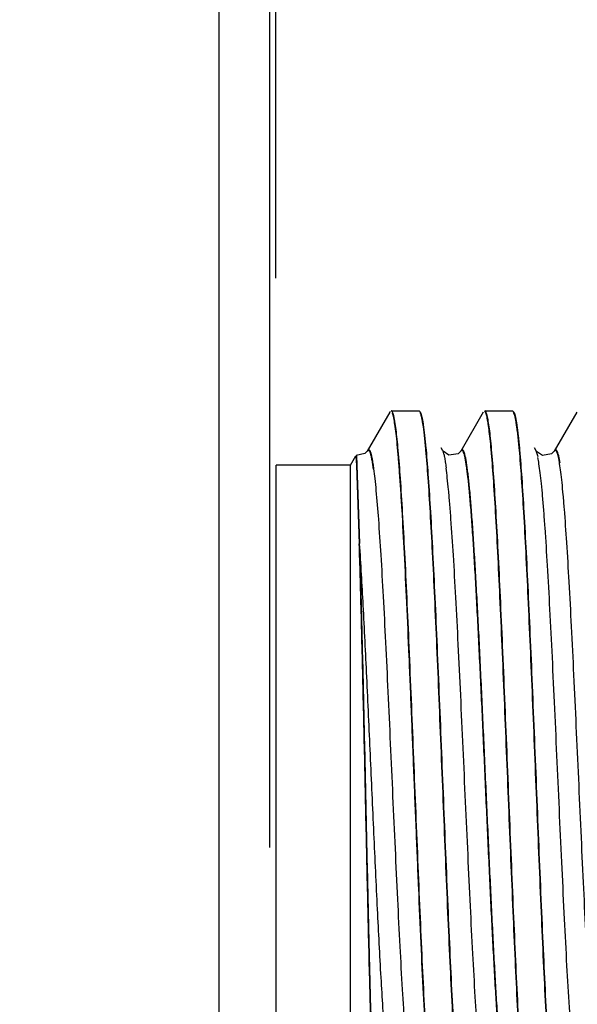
# Model space of a CAD drawing. Header units: inches. Extents: x 0.2 to 16.8, y 0.2 to 10.8.
# Tile 29 of 34: x 9.102 to 9.289, y 6.874 to 7.203. Entities that reach past the tile are written whole.
import ezdxf

# ---------------------------------------------------------------- set-up
doc = ezdxf.new("R2010")
doc.units = ezdxf.units.IN
doc.header["$LTSCALE"] = 0.935
doc.header["$MEASUREMENT"] = 0
doc.layers.get('0').update_dxf_attribs({"linetype": 'CONTINUOUS'})
doc.layers.add('DIMENSIONS', color=7, linetype='CONTINUOUS')
doc.styles.get("Standard").update_dxf_attribs({"font": 'txt', "width": 0.8})
doc.dimstyles.new('DIMSTYLE_1', dxfattribs={"dimtxt": 0.125, "dimasz": 0.18, "dimexe": 0.18, "dimexo": 0.0625, "dimgap": 0.09, "dimtad": 0, "dimtih": 1, "dimtoh": 1, "dimdec": 3, "dimzin": 4, "dimdsep": 46, "dimtxsty": 'STANDARD', "dimblk": '_FILLED', "dimblk1": '_FILLED', "dimblk2": '_FILLED', "dimcen": 0.09, "dimadec": 0, "dimazin": 0, "dimtp": 0.01, "dimtm": 0.01, "dimtfac": 1, "dimtdec": 3, "dimtofl": 0, "dimtmove": 0, "dimatfit": 3, "dimldrblk": '_FILLED', "dimfxl": 1, "dimtolj": 1, "dimtzin": 4, "dimarcsym": 0})

# ---------------------------------------------------------------- blocks, each defined once
blk = doc.blocks.new('*D17')
at = {"layer": 'DIMENSIONS', "color": 2, "linetype": 'CONTINUOUS'}
blk.add_line((9.18793, 7.11659), (9.18793, 8.79473), dxfattribs=at)
at = {"layer": 'DIMENSIONS', "color": 2, "linetype": 'CONTINUOUS', "insert": (9.12543, 8.85723), "char_height": 0.125, "width": 1.425, "attachment_point": 1, "rotation": 90, "line_spacing_factor": 0.9}
blk.add_mtext('3X .384{\\Ftxt.shx;\\W1.000000;\\H0.125000; }[9.74]', dxfattribs=at)
blk = doc.blocks.new('_FILLED')
at = {"color": 0, "linetype": 'BYBLOCK'}
blk.add_solid([(0, 0), (-1, 0.1736), (-1, -0.1736)], dxfattribs=at)
blk = doc.blocks.new('*D18')
at = {"layer": 'DIMENSIONS', "color": 2, "linetype": 'CONTINUOUS'}
for p, q in [((8.95053, 8.63084), (8.95053, 8.79473)), ((9.18598, 8.47954), (8.95053, 8.63084)), ((9.18598, 6.92636), (9.18598, 8.47954))]:
    blk.add_line(p, q, dxfattribs=at)
at = {"layer": 'DIMENSIONS', "color": 2, "linetype": 'CONTINUOUS', "insert": (8.88803, 8.85723), "char_height": 0.125, "width": 1.125, "attachment_point": 1, "rotation": 90, "line_spacing_factor": 0.9}
blk.add_mtext('.386{\\Ftxt.shx;\\W1.000000;\\H0.125000; }[9.79]', dxfattribs=at)
blk = doc.blocks.new('*D19')
at = {"layer": 'DIMENSIONS', "color": 2, "linetype": 'CONTINUOUS'}
for p, q in [((8.70563, 8.64357), (8.70563, 8.79473)), ((9.16898, 8.36206), (8.70563, 8.64357)), ((9.16898, 5.55422), (9.16898, 8.36206))]:
    blk.add_line(p, q, dxfattribs=at)
at = {"layer": 'DIMENSIONS', "color": 2, "linetype": 'CONTINUOUS', "insert": (8.64313, 8.85723), "char_height": 0.125, "width": 1.225, "attachment_point": 1, "rotation": 90, "line_spacing_factor": 0.9}
blk.add_mtext('.403{\\Ftxt.shx;\\W1.000000;\\H0.125000; }[10.22]', dxfattribs=at)

msp = doc.modelspace()

# ---------------------------------------------------------------- linework, layer by layer
at = {"color": 7, "linetype": 'CONTINUOUS'}
for p, q in [((9.22607, 7.07179), (9.21851, 7.05873)), ((9.22619, 7.07198), (9.22606, 7.0718)), ((9.22653, 7.07223), (9.23584, 7.07223)), ((9.23584, 7.07223), (9.23619, 7.07192)), ((9.23619, 7.07192), (9.23632, 7.07167)), ((9.2573, 7.07179), (9.24976, 7.05875)), ((9.25778, 7.07223), (9.26709, 7.07223)), ((9.26709, 7.07223), (9.26744, 7.07193)), ((9.26744, 7.07193), (9.26757, 7.07167)), ((9.28856, 7.07178), (9.281, 7.05872)), ((9.23796, 7.0597), (9.23801, 7.05917)), ((9.23811, 7.05972), (9.23815, 7.05919)), ((9.24374, 7.05887), (9.24316, 7.05988)), ((9.26921, 7.05969), (9.26926, 7.05914)), ((9.26936, 7.0597), (9.26941, 7.05916)), ((9.27499, 7.0589), (9.2744, 7.0599)), ((9.27499, 7.05887), (9.27498, 7.05888)), ((9.21293, 7.05409), (9.2147, 7.05716)), ((9.21471, 7.05716), (9.21492, 7.05394)), ((9.21485, 7.0573), (9.21505, 7.05408)), ((9.18793, 7.05409), (9.18793, 6.84409)), ((9.18806, 7.05423), (9.21306, 7.05423)), ((9.21293, 6.84409), (9.21293, 7.05409)), ((9.21492, 7.05394), (9.21581, 7.02776)), ((9.21505, 7.05408), (9.21595, 7.0279))]:
    msp.add_line(p, q, dxfattribs=at)
at = {"color": 9, "linetype": 'CONTINUOUS'}
for p, q in [((9.27513, 7.05858), (9.27499, 7.05887)), ((9.27564, 7.05683), (9.27513, 7.05858)), ((9.28119, 7.05897), (9.281, 7.05872))]:
    msp.add_line(p, q, dxfattribs=at)
at = {"color": 7, "linetype": 'CONTINUOUS'}
for points in [[(9.21851, 7.05872), (9.21774, 7.05792), (9.21483, 7.05729)], [(9.24989, 7.05889), (9.24885, 7.05785), (9.24572, 7.0574), (9.24385, 7.0587), (9.24372, 7.05891)], [(9.28113, 7.05885), (9.28014, 7.05785), (9.27705, 7.05735), (9.27513, 7.05865), (9.27499, 7.05886)]]:
    msp.add_lwpolyline(points, dxfattribs=at)
for points, knots in [([(9.22813, 7.06594), (9.22802, 7.06684), (9.22784, 7.06809), (9.22756, 7.06963), (9.22737, 7.07052), (9.22718, 7.07121), (9.22701, 7.07168), (9.22687, 7.07195), (9.22676, 7.07212), (9.22665, 7.07221), (9.22657, 7.07223)], [0, 0, 0, 0, 0.412321, 0.577206, 0.714527, 0.824392, 0.9072, 0.938818, 0.964315, 1, 1, 1, 1]), ([(9.2397, 6.83932), (9.23939, 6.84274), (9.23881, 6.85044), (9.23804, 6.86315), (9.23726, 6.87807), (9.23648, 6.89481), (9.23569, 6.91294), (9.2349, 6.932), (9.23411, 6.9515), (9.23333, 6.97093), (9.23254, 6.98981), (9.23176, 7.00764), (9.23097, 7.02397), (9.2303, 7.03644), (9.22975, 7.04536), (9.22935, 7.05114), (9.22896, 7.05628), (9.22857, 7.06072), (9.22818, 7.06445), (9.22779, 7.06744), (9.22745, 7.06946), (9.22716, 7.07068), (9.22701, 7.07116), (9.22694, 7.07137)], [0, 0, 0, 0, 0.044293, 0.099561, 0.164359, 0.237069, 0.315801, 0.398562, 0.483218, 0.567608, 0.64957, 0.727, 0.797927, 0.860522, 0.8882, 0.913209, 0.935393, 0.954629, 0.970794, 0.983773, 0.993508, 0.997158, 1, 1, 1, 1]), ([(9.23606, 7.07178), (9.23616, 7.07161), (9.23634, 7.07115), (9.23657, 7.07031), (9.2368, 7.0692), (9.23703, 7.06782), (9.23727, 7.06616), (9.2376, 7.06343), (9.23782, 7.06125), (9.23796, 7.0597)], [0, 0, 0, 0, 0.049237, 0.119865, 0.212304, 0.326628, 0.462783, 0.620645, 1, 1, 1, 1]), ([(9.23632, 7.07167), (9.23641, 7.07145), (9.23657, 7.07094), (9.23679, 7.07004), (9.23701, 7.0689), (9.23733, 7.06691), (9.23771, 7.06382), (9.23797, 7.06119), (9.23811, 7.05972)], [0, 0, 0, 0, 0.056936, 0.133278, 0.229209, 0.344737, 0.634251, 1, 1, 1, 1]), ([(9.25921, 7.06607), (9.25915, 7.06654), (9.25903, 7.06741), (9.25884, 7.06863), (9.25865, 7.06966), (9.25846, 7.07051), (9.25827, 7.07118), (9.2581, 7.07162), (9.25796, 7.07187), (9.25786, 7.07199), (9.25776, 7.07207), (9.25768, 7.07209), (9.25765, 7.07209)], [0, 0, 0, 0, 0.222951, 0.417367, 0.58318, 0.720396, 0.829173, 0.910038, 0.940481, 0.964809, 0.983993, 1, 1, 1, 1]), ([(9.25935, 7.06621), (9.25923, 7.06707), (9.25906, 7.06827), (9.25879, 7.06974), (9.25861, 7.07059), (9.25842, 7.07126), (9.25826, 7.0717), (9.25812, 7.07196), (9.25801, 7.07212), (9.2579, 7.07221), (9.25782, 7.07223)], [0, 0, 0, 0, 0.411509, 0.576121, 0.713275, 0.823104, 0.906045, 0.937817, 0.963545, 1, 1, 1, 1]), ([(9.26731, 7.07178), (9.26741, 7.07161), (9.26759, 7.07115), (9.26782, 7.07031), (9.26805, 7.0692), (9.26828, 7.06782), (9.26852, 7.06616), (9.26885, 7.06343), (9.26907, 7.06124), (9.26921, 7.05969)], [0, 0, 0, 0, 0.049077, 0.119557, 0.211893, 0.326177, 0.462371, 0.620341, 1, 1, 1, 1]), ([(9.26757, 7.07167), (9.26766, 7.07146), (9.26782, 7.07095), (9.26804, 7.07005), (9.26826, 7.06891), (9.26848, 7.06753), (9.2687, 7.0659), (9.26901, 7.06327), (9.26922, 7.06118), (9.26936, 7.0597)], [0, 0, 0, 0, 0.056726, 0.132898, 0.228718, 0.34421, 0.479323, 0.633903, 1, 1, 1, 1]), ([(9.23984, 6.83934), (9.23956, 6.84243), (9.23904, 6.84934), (9.23832, 6.86073), (9.2376, 6.87402), (9.23688, 6.88894), (9.23616, 6.90517), (9.23518, 6.92837), (9.234, 6.95787), (9.23281, 6.98705), (9.23182, 7.00926), (9.2311, 7.0242), (9.23038, 7.03753), (9.22967, 7.04894), (9.22904, 7.05715), (9.22853, 7.06257), (9.22827, 7.06489), (9.22813, 7.06594)], [0, 0, 0, 0, 0.041047, 0.091675, 0.150766, 0.217074, 0.289155, 0.365462, 0.524105, 0.679383, 0.751548, 0.817963, 0.877184, 0.927962, 0.969177, 0.985936, 1, 1, 1, 1]), ([(9.27095, 6.83922), (9.27067, 6.84233), (9.27015, 6.84927), (9.26943, 6.8607), (9.26871, 6.87405), (9.26799, 6.88903), (9.26726, 6.90531), (9.26629, 6.9286), (9.2651, 6.95817), (9.2639, 6.98741), (9.26291, 7.00964), (9.26219, 7.02457), (9.26147, 7.03786), (9.26075, 7.04923), (9.26013, 7.05738), (9.25961, 7.06274), (9.25935, 7.06503), (9.25921, 7.06607)], [0, 0, 0, 0, 0.041162, 0.091942, 0.151211, 0.217714, 0.289994, 0.36649, 0.525435, 0.680825, 0.75295, 0.819248, 0.878272, 0.928769, 0.969619, 0.986166, 1, 1, 1, 1]), ([(9.2711, 6.83923), (9.27082, 6.84233), (9.27029, 6.84926), (9.26958, 6.86067), (9.26885, 6.87401), (9.26813, 6.88898), (9.26741, 6.90527), (9.26643, 6.92857), (9.26524, 6.95817), (9.26404, 6.98744), (9.26305, 7.0097), (9.26233, 7.02465), (9.26161, 7.03797), (9.26089, 7.04935), (9.26026, 7.05751), (9.25974, 7.06288), (9.25948, 7.06517), (9.25935, 7.06621)], [0, 0, 0, 0, 0.041025, 0.091695, 0.150884, 0.217333, 0.289587, 0.366079, 0.525074, 0.680565, 0.752747, 0.819103, 0.878179, 0.928719, 0.969601, 0.986159, 1, 1, 1, 1]), ([(9.23801, 7.05917), (9.23829, 7.05608), (9.23882, 7.04916), (9.23954, 7.03775), (9.24026, 7.02441), (9.24098, 7.00943), (9.24171, 6.99312), (9.24269, 6.9698), (9.24388, 6.94017), (9.24508, 6.91086), (9.24607, 6.88858), (9.24679, 6.87361), (9.24752, 6.86029), (9.24823, 6.84891), (9.24886, 6.84075), (9.24938, 6.83538), (9.24964, 6.8331), (9.24978, 6.83206)], [0, 0, 0, 0, 0.040949, 0.091566, 0.15073, 0.217175, 0.289446, 0.365969, 0.525054, 0.680637, 0.752852, 0.819228, 0.878306, 0.928827, 0.969667, 0.986194, 1, 1, 1, 1]), ([(9.23815, 7.05919), (9.23843, 7.05609), (9.23896, 7.04915), (9.23968, 7.03773), (9.2404, 7.02437), (9.24112, 7.00939), (9.24185, 6.99309), (9.24283, 6.96978), (9.24402, 6.94017), (9.24522, 6.9109), (9.24621, 6.88865), (9.24693, 6.8737), (9.24765, 6.8604), (9.24837, 6.84903), (9.24899, 6.84088), (9.24951, 6.83552), (9.24978, 6.83324), (9.24991, 6.8322)], [0, 0, 0, 0, 0.041084, 0.091809, 0.151052, 0.217549, 0.289846, 0.366373, 0.525408, 0.680892, 0.753051, 0.819371, 0.878398, 0.928876, 0.969685, 0.986202, 1, 1, 1, 1]), ([(9.26926, 7.05914), (9.26954, 7.05605), (9.27007, 7.04913), (9.27079, 7.03773), (9.27151, 7.0244), (9.27223, 7.00942), (9.27296, 6.99313), (9.27394, 6.96983), (9.27513, 6.94021), (9.27633, 6.91093), (9.27732, 6.88866), (9.27804, 6.87369), (9.27876, 6.86037), (9.27948, 6.84898), (9.2801, 6.84082), (9.28062, 6.83544), (9.28089, 6.83315), (9.28102, 6.83211)], [0, 0, 0, 0, 0.04096, 0.091578, 0.150728, 0.217152, 0.289393, 0.365884, 0.524903, 0.680441, 0.75265, 0.819033, 0.878134, 0.928695, 0.969591, 0.986154, 1, 1, 1, 1]), ([(9.26941, 7.05916), (9.26969, 7.05606), (9.27022, 7.04912), (9.27093, 7.0377), (9.27165, 7.02436), (9.27237, 7.00938), (9.2731, 6.99309), (9.27408, 6.9698), (9.27527, 6.94022), (9.27646, 6.91096), (9.27745, 6.88872), (9.27818, 6.87378), (9.2789, 6.86047), (9.27961, 6.8491), (9.28024, 6.84095), (9.28076, 6.83557), (9.28102, 6.83329), (9.28116, 6.83225)], [0, 0, 0, 0, 0.041097, 0.091825, 0.151056, 0.217533, 0.289801, 0.366295, 0.525264, 0.680702, 0.752853, 0.819179, 0.878228, 0.928745, 0.96961, 0.986161, 1, 1, 1, 1]), ([(9.22097, 6.83521), (9.22085, 6.8371), (9.22062, 6.84143), (9.22032, 6.84873), (9.22001, 6.85759), (9.21957, 6.87209), (9.21916, 6.88816), (9.21876, 6.90552), (9.21844, 6.91968), (9.21811, 6.93425), (9.21769, 6.95382), (9.21717, 6.97747), (9.21662, 7.00015), (9.21617, 7.01666), (9.21594, 7.0242), (9.21581, 7.02776)], [0, 0, 0, 0, 0.029443, 0.067529, 0.113776, 0.167467, 0.293606, 0.364056, 0.437973, 0.514108, 0.591178, 0.742815, 0.882445, 0.944628, 1, 1, 1, 1]), ([(9.22093, 6.83827), (9.22082, 6.84038), (9.2206, 6.84511), (9.22031, 6.85292), (9.22001, 6.86214), (9.21958, 6.8768), (9.21908, 6.89746), (9.21858, 6.91935), (9.21817, 6.93795), (9.21776, 6.95683), (9.21726, 6.97957), (9.21664, 7.00479), (9.2162, 7.02064), (9.21595, 7.0279)], [0, 0, 0, 0, 0.03345, 0.074855, 0.123698, 0.179217, 0.306933, 0.450479, 0.525483, 0.601072, 0.749142, 0.885185, 1, 1, 1, 1])]:
    msp.add_open_spline(points, degree=3, knots=knots, dxfattribs=at)
at = {"color": 9, "linetype": 'CONTINUOUS'}
for points, knots in [([(9.22059, 7.05271), (9.22051, 7.05331), (9.22035, 7.05441), (9.2201, 7.05592), (9.21988, 7.05699), (9.21969, 7.05769), (9.21956, 7.05811), (9.21943, 7.05845), (9.21931, 7.05872), (9.21918, 7.05891), (9.21905, 7.05904), (9.2189, 7.05909), (9.21875, 7.05904), (9.21862, 7.05891), (9.21855, 7.0588), (9.21851, 7.05873)], [0, 0, 0, 0, 0.249817, 0.460384, 0.631041, 0.701268, 0.761407, 0.811592, 0.852147, 0.883663, 0.907366, 0.926026, 0.944737, 0.968512, 1, 1, 1, 1]), ([(9.22073, 7.05285), (9.22065, 7.05345), (9.22049, 7.05455), (9.22023, 7.05606), (9.22001, 7.05713), (9.21982, 7.05783), (9.2197, 7.05825), (9.21957, 7.05859), (9.21944, 7.05886), (9.21931, 7.05905), (9.21918, 7.05918), (9.21903, 7.05923), (9.21889, 7.05918), (9.21875, 7.05905), (9.21868, 7.05894), (9.21864, 7.05887)], [0, 0, 0, 0, 0.249817, 0.460384, 0.631041, 0.701268, 0.761407, 0.811592, 0.852147, 0.883663, 0.907366, 0.926026, 0.944737, 0.968512, 1, 1, 1, 1]), ([(9.245, 7.05323), (9.24491, 7.05387), (9.24473, 7.05503), (9.24445, 7.05659), (9.24417, 7.05778), (9.24395, 7.05844), (9.24383, 7.0587)], [0, 0, 0, 0, 0.345515, 0.627437, 0.845462, 1, 1, 1, 1]), ([(9.26517, 6.83992), (9.26507, 6.84017), (9.2649, 6.84076), (9.26466, 6.84179), (9.26442, 6.84306), (9.26408, 6.84524), (9.26367, 6.84858), (9.2632, 6.85329), (9.26273, 6.85891), (9.26225, 6.86537), (9.26177, 6.8726), (9.2613, 6.88055), (9.26082, 6.88914), (9.26016, 6.90164), (9.25936, 6.91824), (9.25842, 6.93886), (9.25763, 6.95642), (9.25699, 6.97046), (9.25651, 6.98075), (9.25603, 6.99076), (9.25555, 7.00037), (9.25507, 7.0095), (9.25459, 7.01805), (9.25411, 7.02597), (9.25364, 7.03317), (9.25316, 7.03959), (9.25269, 7.04515), (9.25222, 7.04981), (9.2518, 7.0531), (9.25146, 7.05525), (9.25123, 7.0565), (9.25099, 7.05751), (9.25079, 7.05818), (9.25061, 7.05859), (9.25049, 7.05881), (9.25037, 7.05897), (9.25025, 7.05907), (9.25011, 7.0591), (9.24998, 7.05904), (9.24986, 7.05892), (9.24979, 7.05882), (9.24976, 7.05875)], [0, 0, 0, 0, 0.003664, 0.008426, 0.014291, 0.021258, 0.038476, 0.060013, 0.08566, 0.115121, 0.148098, 0.184293, 0.223406, 0.265114, 0.354638, 0.449393, 0.545877, 0.593666, 0.640561, 0.686119, 0.729897, 0.771454, 0.810418, 0.846472, 0.879297, 0.908578, 0.934001, 0.955276, 0.972266, 0.979129, 0.984894, 0.989557, 0.993121, 0.994499, 0.995617, 0.996493, 0.997165, 0.997719, 0.9983, 0.999037, 1, 1, 1, 1]), ([(9.26532, 6.84001), (9.26523, 6.84025), (9.26505, 6.84083), (9.26481, 6.84184), (9.26458, 6.84309), (9.26424, 6.84525), (9.26382, 6.84856), (9.26335, 6.85324), (9.26288, 6.85883), (9.2624, 6.86527), (9.26192, 6.87249), (9.26145, 6.88043), (9.26097, 6.88901), (9.26031, 6.90151), (9.25951, 6.91811), (9.25856, 6.93875), (9.25777, 6.95633), (9.25713, 6.97039), (9.25665, 6.98071), (9.25617, 6.99073), (9.25569, 7.00036), (9.25521, 7.00951), (9.25473, 7.01808), (9.25425, 7.02602), (9.25378, 7.03324), (9.2533, 7.03967), (9.25283, 7.04525), (9.25241, 7.04934), (9.25208, 7.05214), (9.25184, 7.05388), (9.2516, 7.05538), (9.25136, 7.05664), (9.25113, 7.05764), (9.25092, 7.05832), (9.25075, 7.05873), (9.25063, 7.05895), (9.25051, 7.05911), (9.25039, 7.05921), (9.25025, 7.05924), (9.25012, 7.05918), (9.25, 7.05906), (9.24993, 7.05896), (9.24989, 7.0589)], [0, 0, 0, 0, 0.003576, 0.00825, 0.01403, 0.020916, 0.03798, 0.059379, 0.084907, 0.114269, 0.147166, 0.183299, 0.222367, 0.264047, 0.353569, 0.44838, 0.544968, 0.592822, 0.639789, 0.685424, 0.729281, 0.77092, 0.809965, 0.846097, 0.878996, 0.908345, 0.93383, 0.955159, 0.964219, 0.972194, 0.979076, 0.984856, 0.989532, 0.993107, 0.994489, 0.99561, 0.996489, 0.997163, 0.997718, 0.998299, 0.999036, 1, 1, 1, 1]), ([(9.28295, 7.05475), (9.28288, 7.05519), (9.28275, 7.05598), (9.28252, 7.05707), (9.2823, 7.05792), (9.28211, 7.05849), (9.28194, 7.05883), (9.28183, 7.05901), (9.28172, 7.05913), (9.2816, 7.0592), (9.28147, 7.0592), (9.28135, 7.05914), (9.28123, 7.05902), (9.28117, 7.05892), (9.28113, 7.05886)], [0, 0, 0, 0, 0.248593, 0.455533, 0.62119, 0.74631, 0.794208, 0.832888, 0.863273, 0.88727, 0.908579, 0.932203, 0.962002, 1, 1, 1, 1]), ([(9.28282, 7.05461), (9.28276, 7.055), (9.28263, 7.05573), (9.28243, 7.05673), (9.28223, 7.05755), (9.28203, 7.05819), (9.28186, 7.05861), (9.28171, 7.05885), (9.28161, 7.05896), (9.28151, 7.05904), (9.28139, 7.05907), (9.28128, 7.05904), (9.28122, 7.059), (9.28119, 7.05897)], [0, 0, 0, 0, 0.238485, 0.441504, 0.609309, 0.742359, 0.841616, 0.879283, 0.909724, 0.934171, 0.954957, 0.975688, 1, 1, 1, 1]), ([(9.28853, 6.8445), (9.28838, 6.84554), (9.28808, 6.84785), (9.28768, 6.85165), (9.28728, 6.85609), (9.28671, 6.86324), (9.28602, 6.87355), (9.28523, 6.88736), (9.28443, 6.90282), (9.28363, 6.91952), (9.28282, 6.93701), (9.28202, 6.95482), (9.28122, 6.97248), (9.28041, 6.98951), (9.27961, 7.00546), (9.27882, 7.01991), (9.27813, 7.03082), (9.27756, 7.03851), (9.27716, 7.04341), (9.27676, 7.04769), (9.27636, 7.0513), (9.27597, 7.05423), (9.27567, 7.05595), (9.27551, 7.05668)], [0, 0, 0, 0, 0.014851, 0.032833, 0.053849, 0.077799, 0.133945, 0.199637, 0.273053, 0.352351, 0.435445, 0.520058, 0.603908, 0.684778, 0.760593, 0.829299, 0.888923, 0.91487, 0.938039, 0.95828, 0.975445, 0.98939, 1, 1, 1, 1]), ([(9.29557, 6.84372), (9.29542, 6.84467), (9.29514, 6.84679), (9.29475, 6.8503), (9.29435, 6.85444), (9.29379, 6.86115), (9.29312, 6.8709), (9.29234, 6.88404), (9.29156, 6.89884), (9.29077, 6.91493), (9.28998, 6.9319), (9.2892, 6.94931), (9.28841, 6.96671), (9.28762, 6.98366), (9.28684, 6.99972), (9.28605, 7.01449), (9.28527, 7.02758), (9.2846, 7.03728), (9.28404, 7.04395), (9.28365, 7.04807), (9.28326, 7.05156), (9.28297, 7.05367), (9.28282, 7.05461)], [0, 0, 0, 0, 0.013688, 0.030428, 0.050129, 0.072698, 0.125981, 0.188846, 0.259569, 0.336423, 0.417516, 0.500714, 0.583855, 0.664805, 0.74157, 0.812203, 0.874773, 0.927698, 0.950179, 0.969815, 0.986467, 1, 1, 1, 1]), ([(9.23348, 6.84226), (9.23333, 6.84306), (9.23304, 6.84488), (9.23265, 6.84795), (9.23226, 6.85167), (9.23186, 6.85601), (9.23147, 6.86094), (9.23092, 6.86861), (9.23024, 6.87945), (9.22946, 6.89372), (9.22867, 6.90941), (9.22789, 6.92613), (9.2271, 6.94343), (9.22631, 6.96089), (9.22553, 6.97805), (9.22474, 6.99446), (9.22396, 7.00972), (9.22318, 7.02343), (9.2224, 7.03524), (9.22172, 7.04373), (9.22116, 7.04936), (9.22087, 7.05176), (9.22073, 7.05285)], [0, 0, 0, 0, 0.011536, 0.026244, 0.044005, 0.064692, 0.088176, 0.114328, 0.174085, 0.242452, 0.317548, 0.397478, 0.48028, 0.563817, 0.645919, 0.724435, 0.797429, 0.863105, 0.919672, 0.965616, 0.984306, 1, 1, 1, 1]), ([(9.25787, 6.84119), (9.25771, 6.84188), (9.25741, 6.8435), (9.25702, 6.84629), (9.25662, 6.84977), (9.25622, 6.85392), (9.25582, 6.85871), (9.25525, 6.86626), (9.25456, 6.87701), (9.25377, 6.89128), (9.25297, 6.9071), (9.25217, 6.92404), (9.25136, 6.94164), (9.25056, 6.95944), (9.24976, 6.97697), (9.24896, 6.99375), (9.24816, 7.00934), (9.24736, 7.02332), (9.24667, 7.0338), (9.24611, 7.0411), (9.24571, 7.04568), (9.24531, 7.04961), (9.24501, 7.05201), (9.24486, 7.05309)], [0, 0, 0, 0, 0.010018, 0.023297, 0.039807, 0.059488, 0.082182, 0.107705, 0.166488, 0.234345, 0.309616, 0.390195, 0.473897, 0.558531, 0.641891, 0.721757, 0.795916, 0.862402, 0.919599, 0.94422, 0.965929, 0.984549, 1, 1, 1, 1]), ([(9.22553, 6.84976), (9.22531, 6.85188), (9.22488, 6.85657), (9.22429, 6.86423), (9.2237, 6.87313), (9.22288, 6.88707), (9.22188, 6.90648), (9.22072, 6.93134), (9.21955, 6.95724), (9.21839, 6.98266), (9.21723, 7.00617), (9.21639, 7.02102), (9.21595, 7.0279)], [0, 0, 0, 0, 0.035816, 0.07908, 0.129268, 0.185754, 0.313955, 0.456123, 0.604283, 0.749797, 0.884192, 1, 1, 1, 1])]:
    msp.add_open_spline(points, degree=3, knots=knots, dxfattribs=at)

# ---------------------------------------------------------------- dimensions: what is measured, and where the dimension line sits
at = {"layer": 'DIMENSIONS', "color": 2, "linetype": 'CONTINUOUS'}
dim = msp.add_ordinate_dim(feature_location=(9.18793, 7.11659), offset=(0, 1.67814), dtype=1, origin=(9.57151, 8.10723), text='3X <>', dimstyle='DIMSTYLE_1', dxfattribs=at)
dim.commit()
dim.dimension.update_dxf_attribs({"geometry": '*D17', "text_midpoint": (9.18793, 9.56973)})
for feature_location, offset, picture, middle in [((9.16898, 5.55422), (-0.46335, 3.24051), '*D19', (8.70563, 9.46973)), ((9.18598, 6.92636), (-0.23545, 1.86837), '*D18', (8.95053, 9.41973))]:
    dim = msp.add_ordinate_dim(feature_location=feature_location, offset=offset, dtype=0, origin=(9.57151, 8.10723), dimstyle='DIMSTYLE_1', dxfattribs=at)
    dim.commit()
    dim.dimension.update_dxf_attribs({"geometry": picture, "text_midpoint": middle})

doc.saveas('drawing.dxf')
